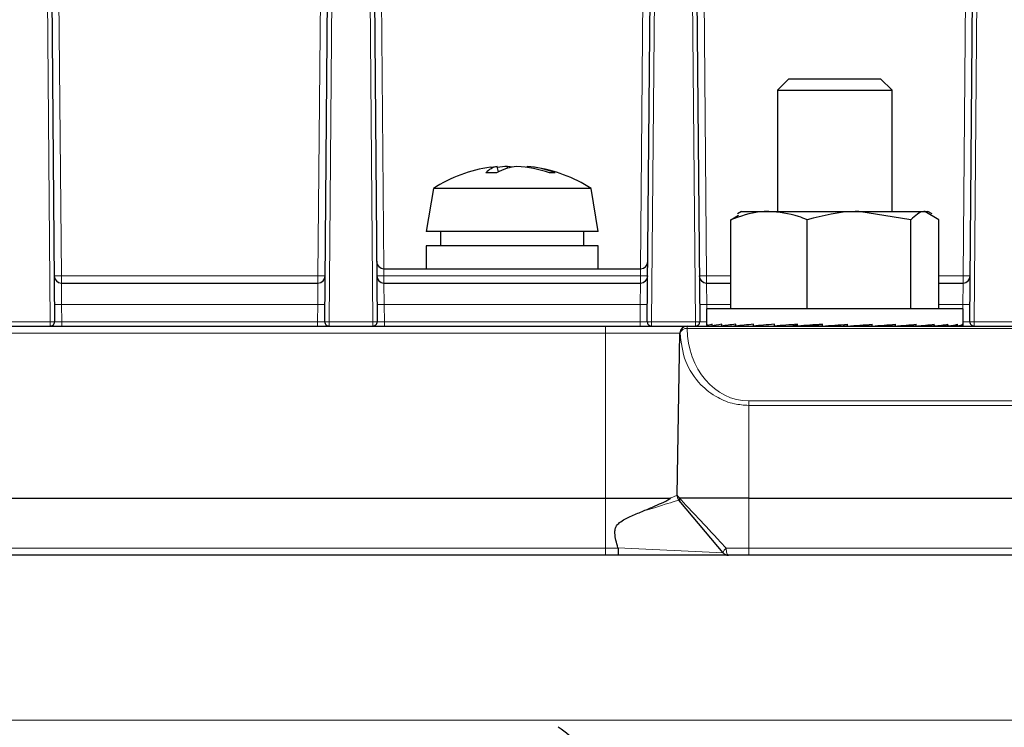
# Paper-space layout 'Blatt3' of a CAD drawing. Header units: millimetres. Extents: x 5 to 418, y 2 to 292.
# Tile 19 of 39: x 206 to 252, y 130 to 163. Entities that reach past the tile are written whole.
import ezdxf

# ---------------------------------------------------------------- set-up
doc = ezdxf.new("R2010")
doc.units = ezdxf.units.MM
doc.layers.add('SLD-0', color=7, linetype='Continuous')
doc.styles.add('SLDTEXTSTYLE1', font='TXT', dxfattribs={"width": 0.605})
doc.dimstyles.new('SLDDIMSTYLE5', dxfattribs={"dimtxt": 3.5, "dimasz": 3.302, "dimexe": 0, "dimexo": 0.0625, "dimgap": 0.875, "dimtad": 1, "dimlfac": 1.5, "dimrnd": 1e-09, "dimzin": 12, "dimdsep": 46, "dimtxsty": 'SLDTEXTSTYLE1', "dimsah": 1, "dimcen": 0.09, "dimadec": 0, "dimazin": 3, "dimtfac": 1, "dimtofl": 0, "dimtmove": 0, "dimatfit": 3, "dimfxl": 1, "dimfrac": 2, "dimtolj": 1, "dimtzin": 12, "dimarcsym": 0})

# ---------------------------------------------------------------- blocks, each defined once
blk = doc.blocks.new('_D_15')
at = {"layer": 'SLD-0', "color": 7}
for p, q in [((146.109, 140.802), (146.109, 70.044)), ((228.443, 118.669), (228.443, 70.044)), ((146.109, 71.044), (228.443, 71.044))]:
    blk.add_line(p, q, dxfattribs=at)
for points in [[(146.109, 71.044), (149.411, 70.536), (149.411, 71.552)], [(228.443, 71.044), (225.141, 71.552), (225.141, 70.536)]]:
    blk.add_solid(points, dxfattribs=at)
at = {"layer": 'SLD-0', "color": 7, "insert": (181.261, 75.556), "char_height": 3.5, "attachment_point": 1, "style": 'SLDTEXTSTYLE1'}
blk.add_mtext('123,5', dxfattribs=at)
blk = doc.blocks.new('_D_20')
at = {"layer": 'SLD-0', "color": 7}
for p, q in [((146.109, 140.802), (146.109, 272.649)), ((312.109, 140.802), (312.109, 272.649)), ((146.109, 271.649), (312.109, 271.649))]:
    blk.add_line(p, q, dxfattribs=at)
for points in [[(146.109, 271.649), (149.411, 271.141), (149.411, 272.157)], [(312.109, 271.649), (308.807, 272.157), (308.807, 271.141)]]:
    blk.add_solid(points, dxfattribs=at)
at = {"layer": 'SLD-0', "color": 7, "insert": (225.099, 276.16), "char_height": 3.5, "attachment_point": 1, "style": 'SLDTEXTSTYLE1'}
blk.add_mtext('249', dxfattribs=at)

psp = doc.layouts.new('Blatt3')

# ---------------------------------------------------------------- linework, layer by layer
at = {"color": 7, "linetype": 'Continuous', "lineweight": 18}
for p, q in [((207.6288, 149.0036), (207.2929, 187.4918)), ((220.926, 187.4918), (220.5901, 149.0036)), ((222.6288, 149.0036), (222.2929, 187.4918)), ((235.926, 187.4918), (235.5901, 149.0036)), ((237.6288, 149.0036), (237.2929, 187.4918)), ((250.926, 187.4918), (250.5901, 149.0036)), ((207.9734, 170.6244), (208.1435, 151.1323)), ((220.0754, 151.1323), (220.2455, 170.6244)), ((222.9734, 170.6244), (223.1406, 151.4685)), ((235.0783, 151.4685), (235.2455, 170.6244)), ((237.9734, 170.6244), (238.1435, 151.1323)), ((250.0754, 151.1323), (250.2455, 170.6244)), ((208.1435, 151.1323), (208.1435, 150.8018)), ((208.1435, 151.1323), (220.0754, 151.1323)), ((220.0754, 151.1323), (220.0754, 150.8018)), ((223.1377, 151.4685), (223.1435, 151.1381)), ((223.1435, 151.1381), (223.1435, 151.1323)), ((235.0754, 151.1381), (223.1435, 151.1381)), ((223.1435, 151.1323), (235.0754, 151.1323)), ((223.1435, 151.1323), (223.1435, 150.8018)), ((235.0812, 151.4685), (235.0754, 151.1381)), ((235.0754, 151.1323), (235.0754, 151.1381)), ((235.0754, 151.1323), (235.0754, 150.8018)), ((238.1435, 151.1323), (238.1435, 150.8018)), ((238.1435, 151.1323), (239.2777, 151.1323)), ((248.9412, 151.1323), (250.0754, 151.1323)), ((250.0754, 151.1323), (250.0754, 150.8018)), ((208.1435, 150.8018), (208.1551, 149.8106)), ((220.0639, 149.8106), (220.0754, 150.8018)), ((223.1435, 150.8018), (223.1551, 149.8106)), ((235.0639, 149.8106), (235.0754, 150.8018)), ((238.1435, 150.8018), (238.1551, 149.8106)), ((250.0639, 149.8106), (250.0754, 150.8018)), ((208.1551, 149.8106), (208.1621, 149.0036)), ((220.0639, 149.8106), (208.1551, 149.8106)), ((220.0568, 149.0036), (220.0639, 149.8106)), ((223.1551, 149.8106), (223.1621, 149.0036)), ((235.0639, 149.8106), (223.1551, 149.8106)), ((235.0568, 149.0036), (235.0639, 149.8106)), ((238.1551, 149.8106), (238.1569, 149.6018)), ((239.2777, 149.8106), (238.1551, 149.8106)), ((250.0639, 149.8106), (248.9412, 149.8106)), ((250.062, 149.6018), (250.0639, 149.8106)), ((205.5901, 149.0036), (207.6288, 149.0036)), ((207.6288, 148.8018), (207.6288, 149.0036)), ((208.1621, 148.8018), (208.1621, 149.0036)), ((208.1621, 149.0036), (220.0568, 149.0036)), ((220.0568, 148.8018), (220.0568, 149.0036)), ((220.5901, 148.8018), (220.5901, 149.0036)), ((220.5901, 149.0036), (222.6288, 149.0036)), ((222.6288, 148.8018), (222.6288, 149.0036)), ((223.1621, 148.8018), (223.1621, 149.0036)), ((223.1621, 149.0036), (235.0568, 149.0036)), ((235.0568, 148.8018), (235.0568, 149.0036)), ((235.5901, 149.0036), (237.6288, 149.0036)), ((235.5901, 149.0036), (235.5901, 148.8018)), ((237.6288, 149.0036), (237.6288, 148.8018)), ((250.5901, 149.0036), (252.6288, 149.0036)), ((250.5901, 149.0036), (250.5901, 148.8018)), ((233.4428, 148.4743), (152.5297, 148.4743)), ((233.4428, 148.4743), (233.4428, 148.8018)), ((233.4428, 140.8018), (233.4428, 148.4743)), ((236.9101, 148.4743), (233.4428, 148.4743)), ((236.912, 148.4743), (236.9101, 148.4743)), ((237.2451, 148.6828), (237.2451, 148.8018)), ((286.9738, 148.6828), (237.2451, 148.6828)), ((238.1621, 148.8086), (238.1621, 148.8018)), ((250.0568, 148.8086), (250.0568, 148.8018)), ((240.1095, 145.1092), (240.1095, 145.3177)), ((240.1095, 145.3177), (284.1095, 145.3177)), ((240.1095, 145.1092), (240.1095, 140.8018)), ((284.1095, 145.1092), (240.1095, 145.1092)), ((233.4428, 138.4627), (233.4428, 140.8018)), ((240.1095, 140.8018), (240.1095, 138.4627)), ((149.4831, 138.4627), (233.4428, 138.4627)), ((233.4428, 138.4627), (234.0292, 138.4627)), ((233.4428, 138.4627), (233.4428, 138.1352)), ((234.0259, 138.4854), (238.9138, 138.2542)), ((239.0633, 138.4627), (240.1095, 138.4627)), ((240.1095, 138.4627), (284.1095, 138.4627)), ((240.1095, 138.1352), (240.1095, 138.4627)), ((150.4428, 130.4627), (307.7761, 130.4627))]:
    psp.add_line(p, q, dxfattribs=at)
at = {"color": 7, "linetype": 'Continuous', "lineweight": 25}
for p, q in [((207.4929, 187.4918), (207.8288, 149.0036)), ((220.3901, 149.0036), (220.726, 187.4918)), ((222.4929, 187.4918), (222.8288, 149.0036)), ((235.3901, 149.0036), (235.726, 187.4918)), ((237.4929, 187.4918), (237.8288, 149.0036)), ((250.3901, 149.0036), (250.726, 187.4918)), ((241.9761, 160.3018), (241.4428, 159.7685)), ((241.9761, 160.3018), (246.2428, 160.3018)), ((246.7761, 159.7685), (246.2428, 160.3018)), ((241.4428, 159.7685), (241.4428, 154.1352)), ((241.4428, 159.7685), (246.7761, 159.7685)), ((246.7761, 154.1352), (246.7761, 159.7685)), ((228.4654, 155.9707), (228.41, 156.2291)), ((228.8958, 156.1387), (228.8897, 156.2291)), ((229.798, 156.178), (229.8089, 156.2291)), ((225.4428, 155.2018), (225.1095, 153.2018)), ((232.36, 155.2018), (225.4428, 155.2018)), ((232.7761, 155.2018), (232.36, 155.2018)), ((233.1095, 153.2018), (232.7761, 155.2018)), ((239.2777, 153.7481), (239.6247, 153.9564)), ((239.7761, 154.1352), (239.5852, 154.0249)), ((239.7761, 154.1352), (241.0487, 154.1352)), ((241.0487, 154.1352), (245.2356, 154.1352)), ((247.6515, 153.7481), (245.2356, 154.1352)), ((245.2356, 154.1352), (248.2964, 154.1352)), ((248.9412, 153.7481), (248.2964, 154.1352)), ((248.2964, 154.1352), (248.4428, 154.1352)), ((248.6338, 154.0249), (248.4428, 154.1352)), ((239.2777, 149.6018), (239.2777, 153.7481)), ((242.8198, 149.6018), (242.8198, 153.7481)), ((247.6515, 149.6018), (247.6515, 153.7481)), ((248.9412, 149.6018), (248.9412, 153.7481)), ((232.6555, 153.2018), (225.1095, 153.2018)), ((225.7761, 153.2018), (225.7761, 152.5352)), ((232.4428, 152.5352), (232.4428, 153.2018)), ((233.1095, 153.2018), (232.6555, 153.2018)), ((225.1095, 152.5352), (225.1095, 151.4685)), ((232.6555, 152.5352), (225.1095, 152.5352)), ((233.1095, 152.5352), (232.6555, 152.5352)), ((233.1095, 151.4685), (233.1095, 152.5352)), ((223.1377, 151.4685), (235.0812, 151.4685)), ((208.1435, 150.8018), (220.0754, 150.8018)), ((223.1435, 150.8018), (235.0754, 150.8018)), ((238.1435, 150.8018), (239.2777, 150.8018)), ((248.9412, 150.8018), (250.0754, 150.8018)), ((238.1428, 149.6018), (238.1428, 148.8414)), ((239.8951, 149.6018), (238.1428, 149.6018)), ((250.0761, 149.6018), (239.8951, 149.6018)), ((250.0761, 148.8414), (250.0761, 149.6018)), ((238.1722, 148.8018), (238.1722, 148.8818)), ((238.4016, 148.8018), (238.4016, 148.8818)), ((238.8504, 148.8018), (238.8504, 148.8818)), ((239.5014, 148.8018), (239.5014, 148.8818)), ((240.3294, 148.8018), (240.3294, 148.8818)), ((241.3026, 148.8018), (241.3026, 148.8818)), ((242.3837, 148.8018), (242.3837, 148.8818)), ((243.5312, 148.8018), (243.5312, 148.8818)), ((244.5248, 148.8137), (244.5248, 148.8698)), ((244.7009, 148.8018), (244.7009, 148.8818)), ((245.3304, 148.8137), (245.3304, 148.8454)), ((245.8478, 148.8018), (245.8478, 148.8818)), ((246.089, 148.8137), (246.089, 148.8192)), ((246.9279, 148.8018), (246.9279, 148.8818)), ((247.8998, 148.8018), (247.8998, 148.8818)), ((248.7259, 148.8018), (248.7259, 148.8818)), ((249.3747, 148.8018), (249.3747, 148.8818)), ((249.8211, 148.8018), (249.8211, 148.8818)), ((250.048, 148.8018), (250.048, 148.8818)), ((152.5297, 148.8018), (233.4428, 148.8018)), ((233.4428, 148.8018), (237.2433, 148.8018)), ((236.7783, 140.9265), (236.9101, 148.4743)), ((237.2451, 148.8018), (286.9738, 148.8018)), ((238.1709, 148.8018), (238.1722, 148.8019)), ((238.1722, 148.8018), (238.4016, 148.8034)), ((238.3978, 148.8018), (238.4016, 148.8019)), ((238.4016, 148.8018), (238.8504, 148.805)), ((238.8442, 148.8018), (238.8504, 148.8019)), ((238.8504, 148.8018), (239.5014, 148.8068)), ((239.493, 148.8018), (239.5014, 148.8019)), ((239.5014, 148.8018), (240.3294, 148.809)), ((239.9188, 148.8055), (239.9188, 148.8018)), ((240.3294, 148.8018), (241.3026, 148.8121)), ((241.3026, 148.8018), (242.1381, 148.8137)), ((242.3837, 148.8018), (242.8974, 148.8137)), ((244.7009, 148.8018), (244.5248, 148.8137)), ((245.8478, 148.8018), (245.3304, 148.8137)), ((246.9279, 148.8018), (246.089, 148.8137)), ((247.8998, 148.8018), (247.0441, 148.8109)), ((248.7259, 148.8018), (247.9732, 148.8084)), ((248.3001, 148.8018), (248.3001, 148.8055)), ((248.7176, 148.8018), (248.3001, 148.8055)), ((248.7176, 148.8018), (248.7176, 148.8019)), ((249.3685, 148.8018), (248.7681, 148.8064)), ((249.3747, 148.8018), (248.7685, 148.8064)), ((249.3685, 148.8018), (249.3685, 148.8019)), ((249.8173, 148.8018), (249.395, 148.8048)), ((249.8211, 148.8018), (249.3952, 148.8048)), ((249.8173, 148.8018), (249.8173, 148.8019)), ((250.048, 148.8018), (249.8274, 148.8033)), ((250.0467, 148.8018), (249.8274, 148.8033)), ((149.4423, 140.8018), (233.4428, 140.8018)), ((233.4428, 140.8018), (236.4584, 140.8018)), ((236.9559, 140.5876), (236.8562, 140.7064)), ((240.1095, 140.8018), (236.8947, 140.8018)), ((238.9138, 138.2542), (236.9559, 140.5876)), ((240.1095, 140.8018), (284.1095, 140.8018)), ((234.0292, 138.4627), (234.0259, 138.4854)), ((233.4428, 138.1352), (149.4831, 138.1352)), ((225.5202, 138.1352), (225.5271, 138.1352)), ((234.0481, 138.1352), (233.4428, 138.1352)), ((239.1692, 138.1352), (234.0481, 138.1352)), ((240.1095, 138.1352), (239.1692, 138.1352)), ((284.1095, 138.1352), (240.1095, 138.1352))]:
    psp.add_line(p, q, dxfattribs=at)
at = {"color": 7, "linetype": 'Continuous', "lineweight": 25, "flags": 128}
for points in [[(228.098, 156.1933), (228.2429, 156.2126), (228.41, 156.2291)], [(229.1095, 156.1933), (229.0068, 156.2126), (228.8897, 156.2291)]]:
    psp.add_lwpolyline(points, dxfattribs=at)
at = {"color": 7, "linetype": 'Continuous', "lineweight": 18, "flags": 128}
psp.add_lwpolyline([(239.1692, 138.1352), (239.1487, 138.1414), (239.1291, 138.16), (239.1109, 138.1901), (239.0949, 138.2308), (239.0817, 138.2803), (239.0718, 138.3369), (239.0656, 138.3985), (239.0633, 138.4627)], dxfattribs=at)
at = {"color": 7, "linetype": 'Continuous', "lineweight": 25}
for centre, radius, start, end in [((229.1095, 149.4331), 6.8354, 98.50959, 122.44039), ((228.6193, 155.2552), 0.9961, 102.1314, 137.38343), ((229.6775, 153.4834), 2.7677, 97.23059, 117.88785), ((229.3233, 150.0729), 6.1715, 94.02852, 98.4076), ((228.8806, 149.9542), 6.2909, 71.77939, 85.9113), ((229.4487, 151.7046), 4.5388, 68.57194, 85.44828), ((229.1095, 149.4331), 6.8354, 57.55961, 81.49041), ((228.1346, 150.5324), 5.403, 87.36542, 92.63458), ((230.9773, 154.4613), 1.4741, 84.95544, 95.04456), ((223.1377, 151.8018), 0.3333, 180.5, 270), ((235.0812, 151.8018), 0.3333, 270, 359.5), ((208.1435, 151.1352), 0.3333, 180.5, 270), ((220.0754, 151.1352), 0.3333, 270, 359.5), ((223.1435, 151.1352), 0.3333, 180.5, 270), ((235.0754, 151.1352), 0.3333, 270, 359.5), ((238.1435, 151.1352), 0.3333, 180.5, 270), ((250.0754, 151.1352), 0.3333, 270, 359.5), ((207.6288, 149.0018), 0.2, 270, 0.5), ((220.5901, 149.0018), 0.2, 179.5, 270), ((222.6288, 149.0018), 0.2, 270, 0.5), ((235.5901, 149.0018), 0.2, 179.5, 270), ((237.6288, 149.0018), 0.2, 270, 0.5), ((250.5901, 149.0018), 0.2, 179.5, 270), ((237.2433, 148.4685), 0.3333, 90, 179), ((237.1116, 140.9206), 0.3333, 179, 220), ((239.1692, 138.4685), 0.3333, 220, 270), ((230.4095, 128.51), 1.8251, 22.47437, 62.92654)]:
    psp.add_arc(centre, radius, start, end, dxfattribs=at)
at = {"color": 7, "linetype": 'Continuous', "lineweight": 18}
for centre, radius, start, end in [((207.9769, 160.6822), 9.5514, 269.0002, 270.9998), ((220.2421, 160.6822), 9.5514, 269.0002, 270.9998), ((222.9768, 160.688), 9.5514, 269.0002, 270.9998), ((222.9769, 160.6822), 9.5514, 269.0002, 270.9998), ((235.2421, 160.688), 9.5514, 269.0002, 270.9998), ((235.2421, 160.6822), 9.5514, 269.0002, 270.9998), ((237.9769, 160.6822), 9.5514, 269.0002, 270.9998), ((250.2421, 160.6822), 9.5514, 269.0002, 270.9998), ((207.9884, 159.3605), 9.5514, 269.0002, 270.9998), ((220.2305, 159.3605), 9.5514, 269.0002, 270.9998), ((222.9884, 159.3605), 9.5514, 269.0002, 270.9998), ((235.2305, 159.3605), 9.5514, 269.0002, 270.9998), ((237.9884, 159.3605), 9.5514, 269.0002, 270.9998), ((250.2305, 159.3605), 9.5514, 269.0002, 270.9998), ((207.7288, 143.2737), 5.7308, 89.0002, 90.9998), ((220.4901, 143.2737), 5.7308, 89.0002, 90.9998), ((222.7288, 143.2737), 5.7308, 89.0002, 90.9998), ((235.4901, 143.2737), 5.7308, 89.0002, 90.9998), ((237.7288, 143.2737), 5.7308, 89.0002, 90.9998), ((250.4901, 143.2737), 5.7308, 89.0002, 90.9998), ((237.2452, 148.4686), 0.3332, 90.01746, 179.01828), ((237.2011, 148.3827), 0.3033, 81.66196, 162.41641), ((239.2424, 138.1765), 0.3377, 122.03966, 166.68226)]:
    psp.add_arc(centre, radius, start, end, dxfattribs=at)
for centre, major_axis, ratio, start_param, end_param in [((208.1621, 149.0018), (0.3334, -0.0017), 0.0052347, 1.5709456, 3.1416657), ((220.0568, 149.0018), (0.3334, 0.0017), 0.0052347, 6.2831122, 7.8538324), ((223.1621, 149.0018), (0.3334, -0.0017), 0.0052347, 1.5709456, 3.1416657), ((235.0568, 149.0018), (0.3334, 0.0017), 0.0052347, 6.2831122, 7.8538324), ((238.1621, 149.0018), (0.3334, -0.0017), 0.0052347, 1.5709456, 3.1416657), ((250.0568, 149.0018), (0.3334, 0.0017), 0.0052347, 6.2831122, 7.8538324), ((240.1095, 148.7323), (0, 3.4147), 0.8389181, 1.5853139, 3.1415927)]:
    psp.add_ellipse(centre, major_axis=major_axis, ratio=ratio, start_param=start_param, end_param=end_param, dxfattribs=at)
at = {"color": 7, "linetype": 'Continuous', "lineweight": 25}
for major_axis, ratio, start_param, end_param in [((5.9667, 0.0005), 0.0683952, 3.0423063, 3.1415875), ((5.9667, 0.0804), 0.0670542, 2.8450582, 3.0414077), ((5.9667, 0.1572), 0.0631164, 2.6479493, 2.8442989), ((5.9667, 0.2278), 0.0567441, 2.4510961, 2.6474456), ((5.9667, 0.2896), 0.048196, 2.2545744, 2.4509239), ((5.9667, 0.3401), 0.0378128, 2.0584087, 2.2547583), ((5.9667, 0.3775), 0.0259998, 1.8625694, 2.058919), ((4.1907, 0.2651), 0.0259998, 1.9935792, 2.058919), ((5.9667, 0.4004), 0.0132096, 1.6669782, 1.8633277), ((4.1907, 0.2812), 0.0132096, 1.7083404, 1.8633277), ((5.9667, 0.4081), 0.0000753, 4.6153155, 4.811665), ((5.9667, 0.4002), 0.0133574, 4.8107742, 5.0071237), ((5.9667, 0.3771), 0.0261393, 5.0063676, 5.2027172), ((5.9667, 0.3396), 0.0379386, 5.2022102, 5.3985598), ((5.9667, 0.2889), 0.0483033, 5.3983798, 5.5947294), ((5.9667, 0.2271), 0.0568286, 5.5949055, 5.7912551), ((5.9667, 0.1564), 0.0631747, 5.7917622, 5.9881117), ((5.9667, 0.0795), 0.067084, 5.9888733, 6.1852228), ((5.9667, -0.0005), 0.0683952, 6.1861222, 6.2831905), ((5.9667, -0.2271), 0.0568286, 3.8092419, 3.8298724)]:
    psp.add_ellipse((244.1095, 148.8418), major_axis=major_axis, ratio=ratio, start_param=start_param, end_param=end_param, dxfattribs=at)
for points, knots in [([(241.0487, 154.1352), (240.9033, 154.1305), (240.304, 154.1112), (239.72, 153.9046), (239.2777, 153.7481)], [0, 0, 0, 0, 0.24263, 1, 1, 1, 1]), ([(242.8198, 153.7481), (242.6901, 153.7993), (242.1133, 154.0272), (241.5136, 154.088), (241.0487, 154.1352)], [0, 0, 0, 0, 0.22470115, 1, 1, 1, 1]), ([(245.2356, 154.1352), (245.1784, 154.1348), (244.3625, 154.1293), (243.5631, 153.9318), (242.8198, 153.7481)], [0, 0, 0, 0, 0.0702148, 1, 1, 1, 1]), ([(248.2964, 154.1352), (248.2811, 154.1348), (248.0633, 154.1293), (247.8499, 153.9318), (247.6515, 153.7481)], [0, 0, 0, 0, 0.0702148, 1, 1, 1, 1]), ([(235.148, 140.1758), (235.3233, 140.2484), (235.6544, 140.3858), (236.0909, 140.5844), (236.3381, 140.6989), (236.4534, 140.773), (236.4665, 140.7845), (236.4698, 140.7882), (236.4714, 140.7901), (236.4724, 140.7917), (236.4731, 140.7931), (236.4735, 140.7943), (236.4737, 140.7952), (236.4737, 140.796), (236.4736, 140.7967), (236.4734, 140.7975), (236.4726, 140.7988), (236.4691, 140.8012), (236.4642, 140.8017), (236.4598, 140.8018), (236.4584, 140.8018)], [0, 0, 0, 0, 0.3106947, 0.5872603, 0.9300543, 0.9662651, 0.9741797, 0.9768176, 0.9786583, 0.9799324, 0.9811485, 0.9817313, 0.9821887, 0.9825026, 0.9828178, 0.9831953, 0.9838415, 0.9858747, 0.9952607, 1, 1, 1, 1]), ([(236.8947, 140.8018), (236.8941, 140.8018), (236.8925, 140.8017), (236.8906, 140.8011), (236.8894, 140.799), (236.889, 140.7977), (236.8889, 140.7969), (236.8889, 140.7965)], [0, 0, 0, 0, 0.2826012, 0.7574973, 0.8849533, 0.9507851, 1, 1, 1, 1]), ([(234.0259, 138.4854), (233.9927, 138.6046), (233.9307, 138.827), (233.8779, 139.1206), (233.8878, 139.3509), (233.9628, 139.5277), (234.1912, 139.7517), (234.6231, 139.9562), (234.9666, 140.0999), (235.148, 140.1758)], [0, 0, 0, 0, 0.1485018, 0.2770392, 0.3565196, 0.4213014, 0.5024868, 0.7371621, 1, 1, 1, 1]), ([(234.0292, 138.4627), (234.0295, 138.4255), (234.03, 138.351), (234.0334, 138.2527), (234.0382, 138.1782), (234.0433, 138.1424), (234.0467, 138.1353), (234.048, 138.1352), (234.0481, 138.1352)], [0, 0, 0, 0, 0.2153468, 0.430668, 0.646711, 0.8641464, 0.9875945, 1, 1, 1, 1])]:
    psp.add_open_spline(points, degree=3, knots=knots, dxfattribs=at)
at = {"color": 7, "linetype": 'Continuous', "lineweight": 18}
for points, knots in [([(240.1095, 145.1092), (239.8839, 145.1246), (239.3721, 145.1595), (238.5692, 145.4831), (237.7346, 146.1391), (237.066, 147.1818), (236.9652, 148.0277), (236.912, 148.4743)], [0, 0, 0, 0, 0.1098198, 0.2491015, 0.4351749, 0.7017729, 1, 1, 1, 1]), ([(236.8562, 140.7064), (236.8216, 140.6953), (236.7524, 140.6731), (236.2154, 140.5028), (235.6251, 140.3175), (235.2337, 140.2012), (235.148, 140.1758)], [0, 0, 0, 0, 0.3009034, 0.6023326, 0.9129401, 1, 1, 1, 1]), ([(236.4584, 140.8018), (236.5119, 140.8227), (236.707, 140.8985), (236.7483, 140.9147), (236.7783, 140.9265)], [0, 0, 0, 0, 0.2742441, 1, 1, 1, 1]), ([(236.7783, 140.9265), (236.79, 140.914), (236.8056, 140.8973), (236.8768, 140.821), (236.8947, 140.8018)], [0, 0, 0, 0, 0.7480922, 1, 1, 1, 1]), ([(236.9559, 140.5876), (236.9513, 140.5934), (236.9294, 140.6209), (236.894, 140.6878), (236.8908, 140.7565), (236.8889, 140.7965)], [0, 0, 0, 0, 0.1009015, 0.4775384, 1, 1, 1, 1]), ([(236.8889, 140.7965), (236.9548, 140.7256), (237.1337, 140.5333), (237.7152, 139.9087), (238.4188, 139.1536), (238.9222, 138.6139), (239.0633, 138.4627)], [0, 0, 0, 0, 0.1610685, 0.4372907, 0.8423386, 1, 1, 1, 1])]:
    psp.add_open_spline(points, degree=3, knots=knots, dxfattribs=at)

# ---------------------------------------------------------------- dimensions: what is measured, and where the dimension line sits
at = {"layer": 'SLD-0', "color": 7}
for base, p2, picture, middle in [((312.1095, 271.6485), (312.1095, 140.8018), '_D_20', (229.1095, 271.6485)), ((228.4428, 71.0439), (228.4428, 118.6685), '_D_15', (187.2761, 71.0439))]:
    dim = psp.add_linear_dim(base=base, p1=(146.1095, 140.8018), p2=p2, dimstyle='SLDDIMSTYLE5', dxfattribs=at)
    dim.commit()
    dim.dimension.update_dxf_attribs({"geometry": picture, "text_midpoint": middle, "dimtype": 160})

doc.saveas('drawing.dxf')
